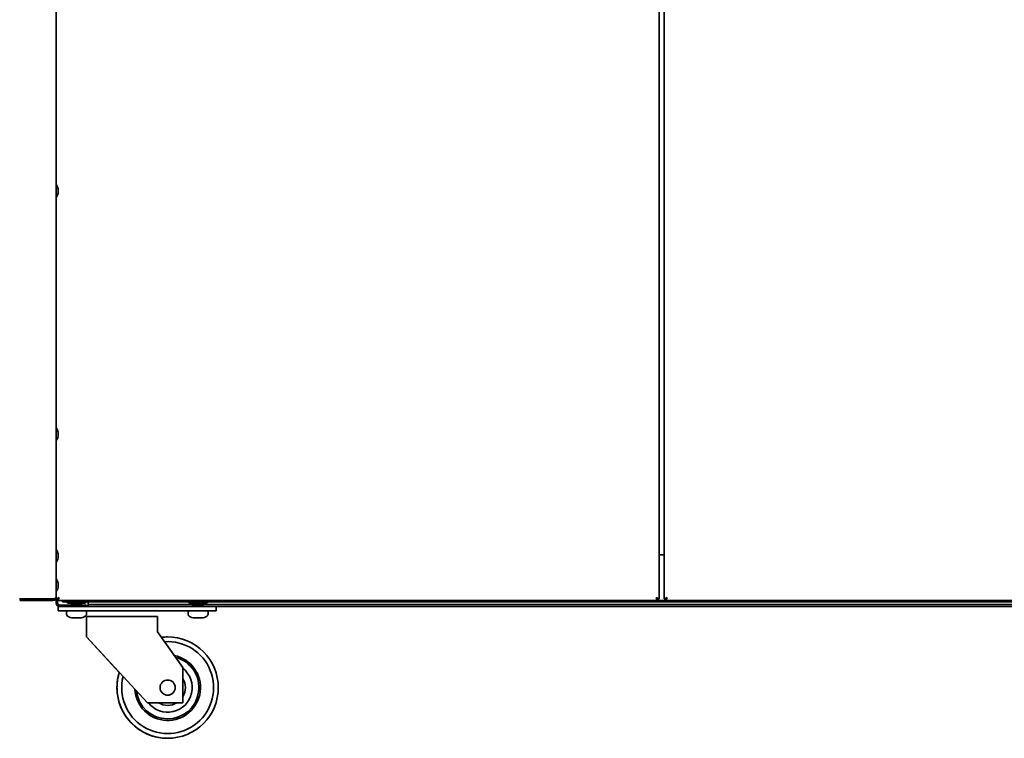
# Model space of a CAD drawing. Extents: x -11 to 97, y -18 to 91.
# Tile 2 of 9: x 1 to 25, y -18 to 0. Entities that reach past the tile are written whole.
import ezdxf

# ---------------------------------------------------------------- set-up
doc = ezdxf.new("R2010")
doc.units = 0
doc.header["$MEASUREMENT"] = 0

msp = doc.modelspace()

# ---------------------------------------------------------------- linework, layer by layer
at = {"color": 7, "lineweight": 35}
for p, q in [((2.062499, 5.903731), (2.062499, -14.517298)), ((16.937499, 5.903731), (16.937499, -14.553298)), ((17.062499, -14.553298), (17.062499, 5.903731)), ((2.107987, -4.469379), (2.107987, -4.446063)), ((2.107987, -4.538348), (2.107987, -4.469379)), ((2.107987, -4.546062), (2.107987, -4.538348)), ((2.107987, -10.467678), (2.107987, -10.446062)), ((2.107987, -10.537225), (2.107987, -10.467678)), ((2.107987, -10.546063), (2.107987, -10.537225)), ((2.107987, -13.46808), (2.107987, -13.446063)), ((2.107987, -13.537499), (2.107987, -13.46808)), ((2.107987, -13.546062), (2.107987, -13.537499)), ((16.9375, -13.471269), (17.0625, -13.471269)), ((2.107987, -14.17127), (2.107987, -14.195585)), ((2.107987, -14.264168), (2.107987, -14.195585)), ((2.107987, -14.271269), (2.107987, -14.264168)), ((1.161399, -14.553298), (1.160404, -14.553288)), ((1.161399, -14.553298), (1.990599, -14.553298)), ((1.990599, -14.560369), (1.161399, -14.560369)), ((1.990599, -14.553298), (1.99107, -14.553295)), ((2.062499, -14.524369), (2.061098, -14.524369)), ((2.062499, -14.524369), (2.062499, -14.5173)), ((2.062499, -14.553298), (2.134399, -14.524369)), ((2.062499, -14.553298), (2.062499, -14.525557)), ((2.062499, -14.596269), (2.062499, -14.553298)), ((2.062499, -14.553298), (2.098399, -14.553298)), ((2.098399, -14.553298), (2.134399, -14.524369)), ((2.134399, -14.524369), (2.10547, -14.560369)), ((2.134399, -14.524369), (2.10547, -14.596269)), ((2.10547, -14.596269), (2.10547, -14.560369)), ((16.8656, -14.524369), (16.901598, -14.553298)), ((16.8656, -14.524369), (16.937499, -14.553298)), ((16.894528, -14.596269), (16.8656, -14.524369)), ((16.894528, -14.560369), (16.8656, -14.524369)), ((16.894528, -14.596269), (16.894528, -14.560369)), ((16.937499, -14.553298), (16.901598, -14.553298)), ((17.062499, -14.553298), (17.134399, -14.524369)), ((17.062499, -14.553298), (17.098398, -14.553298)), ((17.098398, -14.553298), (17.134399, -14.524369)), ((17.134399, -14.524369), (17.10547, -14.560369)), ((17.134399, -14.524369), (17.10547, -14.596269)), ((17.10547, -14.596269), (17.10547, -14.560369)), ((1.990599, -14.596269), (1.161399, -14.596269)), ((2.062499, -14.658769), (2.062499, -14.596269)), ((2.062499, -14.596269), (2.105464, -14.596269)), ((2.098399, -14.658769), (2.098399, -14.596269)), ((16.894528, -14.596269), (2.10547, -14.596269)), ((2.112478, -14.744669), (2.111988, -14.744669)), ((2.111988, -14.84927), (2.111988, -14.744669)), ((2.362499, -14.744669), (2.112499, -14.744669)), ((2.112499, -14.84927), (2.112499, -14.744669)), ((2.148399, -14.70877), (2.812499, -14.70877)), ((2.148399, -14.744669), (2.174063, -14.744669)), ((2.218749, -14.632169), (2.218749, -14.596269)), ((2.218749, -14.632169), (6.218749, -14.632169)), ((2.359461, -14.662169), (2.307499, -14.632169)), ((2.735148, -14.632169), (2.307499, -14.632169)), ((2.359461, -14.662169), (2.307499, -14.632169)), ((2.359461, -14.662169), (2.307499, -14.632169)), ((2.359461, -14.662169), (2.307499, -14.632169)), ((2.699967, -14.662169), (2.359461, -14.662169)), ((2.362499, -14.744669), (5.762499, -14.744669)), ((2.437052, -14.665137), (2.437052, -14.671387)), ((2.4375, -14.67202), (2.437499, -14.67206)), ((2.437499, -14.67206), (2.437518, -14.672186)), ((2.437499, -14.692167), (2.437499, -14.698417)), ((2.437499, -14.698078), (2.437499, -14.704328)), ((2.446934, -14.677504), (2.437678, -14.672132)), ((2.444456, -14.708766), (2.438159, -14.70511)), ((2.438163, -14.69138), (2.470833, -14.672384)), ((2.439168, -14.690936), (2.438163, -14.69138)), ((2.45413, -14.682095), (2.438178, -14.672826)), ((2.454547, -14.708765), (2.438272, -14.699301)), ((2.446934, -14.677504), (2.454483, -14.68189)), ((2.469354, -14.673246), (2.450309, -14.662167)), ((2.469977, -14.66776), (2.460392, -14.662169)), ((2.469975, -14.667167), (2.469975, -14.672883)), ((2.47121, -14.672186), (2.470833, -14.672384)), ((2.529904, -14.707603), (2.5169, -14.70877)), ((2.549678, -14.662169), (2.529904, -14.663852)), ((2.621193, -14.70552), (2.587518, -14.70877)), ((2.653964, -14.693378), (2.686727, -14.674301)), ((2.673734, -14.708771), (2.655021, -14.697883)), ((2.655023, -14.69276), (2.655023, -14.698417)), ((2.655646, -14.698245), (2.68684, -14.680111)), ((2.677171, -14.702504), (2.670083, -14.706623)), ((2.670883, -14.707087), (2.68682, -14.697827)), ((2.677171, -14.702504), (2.686426, -14.697132)), ((2.686301, -14.689283), (2.678676, -14.684851)), ((2.686835, -14.666379), (2.679583, -14.662169)), ((2.68684, -14.68011), (2.68593, -14.680519)), ((2.686426, -14.697132), (2.686329, -14.697186)), ((2.687052, -14.690137), (2.687052, -14.696387)), ((2.687499, -14.69081), (2.68748, -14.690936)), ((2.687499, -14.69706), (2.68748, -14.697186)), ((2.687499, -14.667167), (2.687499, -14.673417)), ((2.687499, -14.673077), (2.687499, -14.679328)), ((2.687499, -14.69081), (2.687499, -14.69706)), ((2.765538, -14.662169), (2.699967, -14.662169)), ((2.817499, -14.632169), (2.735148, -14.632169)), ((2.765538, -14.662169), (2.817499, -14.632169)), ((2.765538, -14.662169), (2.817499, -14.632169)), ((2.765538, -14.662169), (2.817499, -14.632169)), ((2.765538, -14.662169), (2.817499, -14.632169)), ((2.812499, -14.744669), (2.812499, -14.70877)), ((2.847799, -14.64687), (2.847799, -14.632154)), ((2.847799, -14.696869), (2.847799, -14.64687)), ((2.847799, -14.696869), (5.441723, -14.696869)), ((2.847799, -14.744669), (2.847799, -14.696869)), ((5.696688, -14.632169), (5.307499, -14.632169)), ((5.35946, -14.662169), (5.307499, -14.632169)), ((5.35946, -14.662169), (5.307499, -14.632169)), ((5.35946, -14.662169), (5.307499, -14.632169)), ((5.35946, -14.662169), (5.307499, -14.632169)), ((5.669344, -14.662169), (5.35946, -14.662169)), ((5.437053, -14.66581), (5.437053, -14.67206)), ((5.437053, -14.67206), (5.437072, -14.672186)), ((5.437053, -14.715809), (5.437053, -14.722059)), ((5.437053, -14.722059), (5.437072, -14.722186)), ((5.437499, -14.662169), (5.437499, -14.665957)), ((5.437509, -14.690936), (5.437499, -14.691029)), ((5.437499, -14.691029), (5.437499, -14.696869)), ((5.437499, -14.6997), (5.437499, -14.70595)), ((5.437499, -14.709708), (5.437499, -14.715958)), ((5.43815, -14.698953), (5.437715, -14.69927)), ((5.460411, -14.686009), (5.437731, -14.672826)), ((5.460411, -14.736009), (5.437731, -14.722827)), ((5.438149, -14.698953), (5.465788, -14.682886)), ((5.43818, -14.690259), (5.452955, -14.681675)), ((5.438224, -14.708851), (5.47092, -14.689827)), ((5.440012, -14.707811), (5.438224, -14.706773)), ((5.469977, -14.685333), (5.438309, -14.666889)), ((5.469977, -14.735332), (5.438309, -14.716888)), ((5.445527, -14.74467), (5.465788, -14.732887)), ((5.460204, -14.686139), (5.455059, -14.68677)), ((5.462802, -14.744559), (5.461815, -14.744669)), ((5.46261, -14.744671), (5.47092, -14.739828)), ((5.469975, -14.684708), (5.469975, -14.690378)), ((5.469975, -14.734707), (5.469975, -14.740377)), ((5.653927, -14.710971), (5.686689, -14.691889)), ((5.686774, -14.683851), (5.655021, -14.665377)), ((5.686774, -14.733851), (5.655021, -14.715378)), ((5.655023, -14.662169), (5.655023, -14.665957)), ((5.655023, -14.710333), (5.655023, -14.715958)), ((5.686849, -14.723953), (5.659211, -14.707888)), ((5.664153, -14.710741), (5.686374, -14.697827)), ((5.686849, -14.673953), (5.666568, -14.66217)), ((5.765538, -14.662169), (5.669344, -14.662169)), ((5.68191, -14.744666), (5.686689, -14.741889)), ((5.684987, -14.682811), (5.686774, -14.681773)), ((5.684987, -14.73281), (5.686774, -14.731772)), ((5.6868, -14.673069), (5.685989, -14.673455)), ((5.686083, -14.673486), (5.686801, -14.673069)), ((5.686848, -14.673952), (5.687283, -14.674269)), ((5.686848, -14.723953), (5.687283, -14.724269)), ((5.687052, -14.69706), (5.687033, -14.697186)), ((5.687052, -14.691648), (5.687052, -14.69706)), ((5.687052, -14.741648), (5.687052, -14.744669)), ((5.687053, -14.696869), (27.743749, -14.696869)), ((5.687488, -14.665936), (5.687499, -14.666028)), ((5.687499, -14.666028), (5.687499, -14.672278)), ((5.687499, -14.674699), (5.687499, -14.68095)), ((5.687499, -14.684708), (5.687499, -14.690958)), ((5.687499, -14.7247), (5.687499, -14.73095)), ((5.687499, -14.734709), (5.687499, -14.740959)), ((5.817499, -14.632169), (5.696688, -14.632169)), ((6.012499, -14.744669), (5.762499, -14.744669)), ((5.765538, -14.662169), (5.817499, -14.632169)), ((5.765538, -14.662169), (5.817499, -14.632169)), ((5.765538, -14.662169), (5.817499, -14.632169)), ((5.765538, -14.662169), (5.817499, -14.632169)), ((6.012499, -14.84927), (6.012499, -14.744669)), ((6.012514, -14.744669), (27.466262, -14.744669)), ((6.012514, -14.744669), (6.012562, -14.744669)), ((6.012562, -14.84927), (6.012562, -14.744669)), ((6.218749, -14.596269), (6.218749, -14.632169)), ((6.218749, -14.632169), (6.468749, -14.632169)), ((6.468749, -14.632169), (6.468749, -14.596269)), ((6.468749, -14.632169), (26.781249, -14.632169)), ((17.10547, -14.596269), (16.894529, -14.596269)), ((31.894526, -14.596269), (17.10547, -14.596269)), ((2.112478, -14.84927), (2.111988, -14.84927)), ((2.362499, -14.84927), (2.112499, -14.84927)), ((2.316052, -14.93677), (2.316052, -14.880769)), ((2.316499, -14.93677), (2.316499, -14.880769)), ((2.316499, -14.93677), (2.316499, -14.880769)), ((2.347998, -14.84927), (2.69857, -14.84927)), ((2.362499, -14.84927), (5.762499, -14.84927)), ((2.438064, -15.023686), (2.511949, -15.023686)), ((2.438511, -15.023686), (2.483846, -15.023686)), ((2.438511, -15.023686), (2.542919, -15.023686)), ((2.438511, -15.023686), (2.502396, -15.023686)), ((2.440067, -15.023686), (2.582078, -15.023686)), ((2.448638, -15.023686), (2.612156, -15.023686)), ((2.454052, -15.023686), (2.622603, -15.023686)), ((2.466652, -15.023686), (2.641152, -15.023686)), ((2.483846, -15.023686), (2.658347, -15.023686)), ((2.502396, -15.023686), (2.670945, -15.023686)), ((2.511949, -15.023686), (2.675466, -15.023686)), ((2.542919, -15.023686), (2.684932, -15.023686)), ((2.582078, -15.023686), (2.686488, -15.023686)), ((2.612156, -15.023686), (2.686041, -15.023686)), ((2.622603, -15.023686), (2.686488, -15.023686)), ((2.641152, -15.023686), (2.686488, -15.023686)), ((2.69857, -14.84927), (2.776999, -14.84927)), ((2.808499, -14.93677), (2.808499, -14.880769)), ((2.812499, -14.994669), (2.812499, -15.244669)), ((4.562499, -14.994669), (2.812499, -14.994669)), ((4.562499, -14.994669), (4.562499, -15.244669)), ((5.316052, -14.93677), (5.316052, -14.880769)), ((5.316499, -14.93677), (5.316499, -14.880769)), ((5.316499, -14.93677), (5.316499, -14.880769)), ((5.347999, -14.84927), (5.509428, -14.84927)), ((5.438064, -15.023686), (5.501949, -15.023686)), ((5.438511, -15.023686), (5.555225, -15.023686)), ((5.438511, -15.023686), (5.531822, -15.023686)), ((5.438511, -15.023686), (5.499129, -15.023686)), ((5.438724, -15.023686), (5.569773, -15.023686)), ((5.442366, -15.023686), (5.593176, -15.023686)), ((5.453605, -15.023686), (5.622156, -15.023686)), ((5.455928, -15.023686), (5.625869, -15.023686)), ((5.499129, -15.023686), (5.66907, -15.023686)), ((5.501949, -15.023686), (5.670499, -15.023686)), ((5.509428, -14.84927), (5.776999, -14.84927)), ((5.531822, -15.023686), (5.682633, -15.023686)), ((5.555225, -15.023686), (5.686274, -15.023686)), ((5.569773, -15.023686), (5.686488, -15.023686)), ((5.593176, -15.023686), (5.686488, -15.023686)), ((5.622156, -15.023686), (5.686041, -15.023686)), ((5.625869, -15.023686), (5.686488, -15.023686)), ((6.012499, -14.84927), (5.762499, -14.84927)), ((5.808499, -14.93677), (5.808499, -14.880769)), ((6.012514, -14.84927), (6.012562, -14.84927)), ((2.812072, -15.49467), (2.812072, -15.244669)), ((2.812499, -15.49467), (2.812499, -15.244669)), ((4.562499, -15.369669), (4.562499, -15.244669)), ((2.812072, -15.49467), (3.620002, -16.369928)), ((2.812499, -15.49467), (4.312499, -17.119669)), ((5.187499, -16.244669), (4.562499, -15.369669)), ((5.187499, -17.119669), (5.187499, -16.244669)), ((5.187499, -17.119669), (4.312499, -17.119669))]:
    msp.add_line(p, q, dxfattribs=at)
for points in [[(2.655023, -14.698417), (2.654835, -14.69892), (2.654498, -14.699262), (2.653326, -14.699958), (2.650351, -14.701012), (2.640541, -14.703066), (2.621193, -14.70552)], [(2.687499, -14.667167), (2.687472, -14.66733), (2.687257, -14.667659), (2.686824, -14.667992), (2.685314, -14.66867), (2.681481, -14.669699), (2.668799, -14.671709), (2.641794, -14.674269)], [(2.686726, -14.674302), (2.685427, -14.67488), (2.681005, -14.67605), (2.674354, -14.677207), (2.655724, -14.679359), (2.641794, -14.680519)], [(5.531572, -14.69927), (5.472794, -14.70366), (5.451259, -14.706086), (5.442148, -14.707603)], [(5.531572, -14.70552), (5.472794, -14.70991), (5.451259, -14.712336), (5.442148, -14.713853)], [(5.539607, -14.674269), (5.514257, -14.676577), (5.491895, -14.679224), (5.476188, -14.6819), (5.473416, -14.682603)], [(5.539607, -14.680519), (5.514257, -14.682827), (5.491895, -14.685474), (5.476188, -14.68815), (5.473416, -14.688853)], [(5.539607, -14.724269), (5.514257, -14.726578), (5.491895, -14.729224), (5.476188, -14.731899), (5.473416, -14.732602)], [(5.539607, -14.730519), (5.514257, -14.732828), (5.491895, -14.735474), (5.476188, -14.73815), (5.473416, -14.738852)], [(3.619829, -16.369739), (3.607156, -16.412725), (3.596032, -16.456137), (3.586471, -16.499919), (3.578485, -16.544016), (3.572069, -16.58851), (3.567229, -16.633504), (3.563941, -16.680795), (3.562484, -16.724909), (3.562763, -16.778786), (3.56484, -16.824525), (3.568575, -16.870009), (3.573927, -16.914942), (3.58083, -16.959242), (3.589313, -17.003247), (3.599368, -17.046918), (3.610982, -17.090202), (3.624139, -17.133041), (3.638825, -17.175381), (3.655018, -17.217167), (3.672699, -17.258346), (3.691845, -17.298865), (3.71243, -17.338673), (3.734429, -17.377716), (3.757814, -17.415944), (3.782554, -17.453311), (3.808618, -17.489767), (3.835971, -17.525265), (3.864579, -17.559759), (3.894406, -17.593206), (3.925412, -17.625563), (3.957559, -17.656787), (3.990803, -17.68684), (4.025104, -17.71568), (4.060417, -17.743273), (4.096695, -17.769581), (4.133894, -17.794574), (4.171964, -17.818215), (4.210859, -17.840478), (4.250524, -17.861333), (4.290913, -17.880751), (4.331973, -17.898709), (4.373648, -17.915184), (4.415888, -17.930156), (4.458637, -17.943603), (4.501841, -17.955507), (4.545444, -17.965857), (4.58939, -17.974637), (4.633623, -17.981837), (4.678085, -17.987445), (4.722719, -17.991457), (4.767469, -17.993866), (4.812275, -17.99467)]]:
    msp.add_lwpolyline(points, dxfattribs=at)
msp.add_circle((4.812499, -16.74467), 0.1875, dxfattribs=at)
for centre, radius, start, end in [((2.063499, -4.339811), 0.001, 34.153866, 180.000009), ((1.833186, -4.496061), 0.279313, 10.312129, 34.15391), ((1.833186, -4.496061), 0.279313, 325.84609, 349.687871), ((2.063499, -4.652311), 0.001, 179.999991, 325.846134), ((2.063499, -10.339812), 0.001, 34.15389, 180.000009), ((1.833186, -10.496062), 0.279313, 10.312133, 34.153907), ((2.063499, -10.652312), 0.001, 179.999991, 325.84611), ((1.833186, -10.496062), 0.279313, 325.846093, 349.687867), ((2.063499, -13.339813), 0.001, 34.153914, 180.000005), ((1.833186, -13.496063), 0.279313, 10.312132, 34.153907), ((1.833186, -13.496063), 0.279313, 325.846093, 349.687868), ((2.063499, -13.652313), 0.001, 179.999995, 325.846086), ((2.063499, -14.06502), 0.001, 34.153852, 180.000009), ((1.833186, -14.22127), 0.279313, 10.312127, 34.153914), ((1.833186, -14.22127), 0.279313, 325.846114, 349.687899), ((1.833186, -14.22127), 0.279313, 325.846086, 349.687887), ((1.833186, -14.22127), 0.279313, 325.846086, 349.687873), ((1.990599, -14.524369), 0.0719, 269.999997, 360), ((1.990599, -14.524369), 0.036, 269.999997, 311.717557), ((1.990827, -14.415031), 0.138265, 269.905556, 279.881997), ((2.063499, -14.37752), 0.001, 179.999991, 325.846151), ((2.148399, -14.658769), 0.0859, 180.000005, 269.999997), ((2.148399, -14.658769), 0.05, 179.999995, 269.999997), ((2.43823, -14.665449), 0.00123, 109.504707, 165.139726), ((2.438031, -14.671172), 0.001012, 192.39284, 249.811304), ((2.438703, -14.698105), 0.001256, 194.480051, 250.175298), ((2.438536, -14.692398), 0.001072, 110.108865, 167.441241), ((2.43853, -14.704098), 0.001066, 192.518256, 249.842586), ((2.438723, -14.671578), 0.001355, 206.763968, 246.418995), ((2.448173, -14.688259), 0.026149, 98.112177, 113.361702), ((2.484627, -14.897988), 0.232915, 96.577604, 99.119077), ((2.593176, -15.969009), 1.288559, 93.323955, 95.670016), ((2.593176, -15.975259), 1.288559, 93.323955, 95.670016), ((2.471638, -14.667666), 0.001758, 103.881802, 163.276519), ((2.585595, -15.373217), 0.711532, 94.488974, 97.642035), ((1.878303, -4.277714), 10.42456, 273.52068, 274.200086), ((1.878303, -4.283964), 10.42456, 273.52068, 274.200086), ((2.054109, -8.983647), 5.743693, 274.751692, 275.666131), ((2.662492, -14.594846), 0.088856, 275.645702, 285.300482), ((2.6799, -14.683312), 0.016091, 281.17123, 295.49139), ((2.685876, -14.690448), 0.00123, 14.860279, 70.495291), ((2.685993, -14.689869), 0.001106, 287.549397, 345.822885), ((2.686074, -14.696172), 0.001012, 290.188698, 347.607166), ((2.686295, -14.673106), 0.001256, 289.824704, 345.519946), ((2.686275, -14.696578), 0.001355, 293.581007, 333.236035), ((2.686462, -14.667398), 0.001072, 12.558757, 69.891133), ((2.686468, -14.679098), 0.001066, 290.157416, 347.481737), ((2.686645, -14.690959), 0.000873, 9.903487, 62.5637), ((2.686519, -14.690521), 0.00105, 300.375427, 336.609542), ((3.218749, -14.54627), 0.0859, 269.599018, 269.999997), ((5.437906, -14.665959), 0.000872, 117.467861, 170.113279), ((5.437906, -14.715958), 0.000872, 117.467861, 170.113279), ((5.438276, -14.671578), 0.001355, 206.763968, 246.418995), ((5.438276, -14.721579), 0.001355, 206.763968, 246.418995), ((5.438763, -14.665637), 0.001318, 194.240133, 250.243197), ((5.438764, -14.715636), 0.001319, 194.294024, 250.226012), ((5.438626, -14.705651), 0.001178, 194.841928, 250.309375), ((5.438631, -14.709964), 0.001172, 110.109657, 167.253356), ((5.438112, -14.699743), 0.000616, 130.003772, 176.002241), ((5.438112, -14.705993), 0.000616, 130.003772, 176.002241), ((5.438679, -14.691453), 0.001286, 112.64016, 156.163806), ((5.444603, -14.722403), 0.014989, 99.419831, 115.210046), ((5.470488, -14.806199), 0.145145, 97.127073, 101.26002), ((5.476298, -14.700023), 0.011531, 104.467497, 117.814835), ((5.476298, -14.750023), 0.011531, 104.467497, 117.814835), ((5.190393, -8.876309), 5.832935, 273.353245, 274.538276), ((5.190393, -8.882558), 5.832935, 273.353245, 274.538276), ((5.285892, -11.469491), 3.214793, 274.526541, 276.121206), ((5.285892, -11.475741), 3.214793, 274.526541, 276.121206), ((5.285892, -11.519492), 3.214793, 274.526541, 276.121206), ((5.285892, -11.525742), 3.214793, 274.526541, 276.121206), ((5.313501, -10.582236), 4.172451, 273.971486, 274.652299), ((5.64847, -14.701131), 0.011254, 289.064135, 298.995004), ((5.664031, -14.664048), 0.08137, 277.812231, 283.926364), ((5.680498, -14.679619), 0.01375, 283.086585, 296.758302), ((5.680498, -14.72962), 0.01375, 283.086585, 296.758302), ((5.681834, -14.672334), 0.010657, 285.307216, 297.622287), ((5.681834, -14.722333), 0.010657, 285.307216, 297.622287), ((5.685829, -14.696578), 0.001355, 293.581007, 333.236035), ((5.686234, -14.690636), 0.001319, 289.773989, 345.705981), ((5.686234, -14.740635), 0.001319, 289.773989, 345.705981), ((5.686372, -14.680652), 0.001178, 289.69062, 345.158071), ((5.686372, -14.730651), 0.001178, 289.69062, 345.158071), ((5.686367, -14.684964), 0.001172, 12.746649, 69.890341), ((5.686367, -14.734964), 0.001172, 12.746648, 69.890341), ((5.686415, -14.67199), 0.001133, 289.649612, 345.074467), ((5.686319, -14.666452), 0.001286, 23.836197, 67.359838), ((5.686886, -14.674743), 0.000616, 3.997756, 49.996223), ((5.686886, -14.724742), 0.000616, 3.997756, 49.996223), ((2.347553, -14.880769), 0.0315, 91.250125, 179.999978), ((2.347553, -14.93677), 0.0315, 179.999991, 213.3985), ((2.347998, -14.880769), 0.0315, 90.000003, 180.000005), ((2.347998, -14.880769), 0.0315, 90.000003, 180.000005), ((2.347998, -14.93677), 0.0315, 179.999995, 213.398486), ((2.348, -14.93677), 0.0315, 180.000009, 213.398486), ((2.451553, -14.868198), 0.156071, 213.398486, 265.042004), ((2.451998, -14.868198), 0.156071, 213.398486, 265.042004), ((2.451998, -14.868198), 0.156071, 213.398486, 265.042004), ((2.672999, -14.868198), 0.156071, 274.957998, 326.601512), ((2.672999, -14.868198), 0.156071, 274.957998, 326.601512), ((2.672999, -14.868198), 0.156071, 274.957998, 326.601512), ((2.776999, -14.880769), 0.0315, 0, 90.000003), ((2.776999, -14.93677), 0.0315, 326.601512, 360), ((2.776999, -14.93677), 0.0315, 326.601516, 359.999998), ((2.776999, -14.93677), 0.0315, 326.601509, 0.000001), ((5.347553, -14.880769), 0.0315, 91.24962, 179.999978), ((5.347553, -14.93677), 0.0315, 180.000005, 213.398486), ((5.347999, -14.880769), 0.0315, 90.000003, 180.000005), ((5.347999, -14.880769), 0.0315, 90.000003, 180.000005), ((5.347999, -14.93677), 0.0315, 179.999991, 213.3985), ((5.347999, -14.93677), 0.0315, 179.999991, 213.3985), ((5.451553, -14.868198), 0.156071, 213.398486, 265.042004), ((5.451999, -14.868198), 0.156071, 213.398486, 265.042004), ((5.451999, -14.868198), 0.156071, 213.398486, 265.042004), ((5.672999, -14.868198), 0.156071, 274.957998, 326.601512), ((5.672999, -14.868198), 0.156071, 274.957998, 326.601512), ((5.672999, -14.868198), 0.156071, 274.957998, 326.601512), ((5.776999, -14.880769), 0.0315, 0, 90.000003), ((5.776999, -14.93677), 0.0315, 326.601499, 0.000005), ((5.776999, -14.93677), 0.0315, 326.601499, 0.000004), ((5.776999, -14.93677), 0.0315, 326.601499, 0.000006), ((4.812499, -16.74467), 1.25, 90.000003, 97.07306), ((4.812275, -16.74467), 1.25, 360, 90.000003), ((4.812499, -16.74467), 1.25, 0, 90.000003), ((4.812499, -16.74467), 1.134405, 165.945484, 93.857167), ((4.812499, -16.74467), 0.809405, 182.898755, 78.140957), ((4.812499, -16.74467), 0.771773, 186.379597, 75.008482), ((4.812499, -16.74467), 0.606382, 218.200997, 51.798949), ((4.812499, -16.74467), 1.25, 162.537834, 180.000005), ((4.812499, -16.74467), 0.4375, 328.997307, 31.002693), ((4.812499, -16.74467), 1.25, 180.000005, 269.999997), ((4.812499, -16.74467), 1.25, 269.999997, 360), ((4.812499, -16.74467), 0.4375, 238.997257, 301.002745)]:
    msp.add_arc(centre, radius, start, end, dxfattribs=at)
for centre, major_axis, ratio, start_param, end_param in [((1.990599, -14.517298), (0.0719, 0), 0.500695, 4.712388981, 6.283185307), ((2.562317, -14.668016), (0.125265, 0.003383), 0.060875, 2.724402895, 3.139950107), ((2.562782, -14.701364), (0.125283, -0.002958), 0.062291, 2.979666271, 3.143060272), ((2.562481, -14.701357), (0.124981, 0.002982), 0.062248, 2.846645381, 3.140109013), ((2.562833, -14.686763), (0.125334, 0.005308), 0.051394, 2.45317953, 2.976014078), ((2.562833, -14.693014), (0.125334, 0.005308), 0.051394, 2.453179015, 2.976013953), ((2.562733, -14.661763), (0.092758, 0.005318), 0.069334, 2.499281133, 2.974205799), ((2.562742, -14.668013), (0.092767, 0.005318), 0.069331, 2.451367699, 2.974212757), ((2.562756, -14.695108), (0.092265, 0.00296), 0.084269, 5.395562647, 6.12890876), ((2.561943, -14.695102), (0.125109, 0.004931), 0.053731, 5.618603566, 6.173468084), ((2.561977, -14.701351), (0.125075, 0.004931), 0.053737, 5.62776199, 6.173455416), ((5.561854, -14.668025), (0.124802, 0.004047), 0.058296, 2.828684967, 3.139796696), ((5.561854, -14.718025), (0.124802, 0.004047), 0.058296, 2.828684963, 3.139796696), ((5.562197, -14.718013), (0.124698, -0.002064), 0.064654, 2.868744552, 3.142722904), ((5.562197, -14.668012), (0.124698, -0.002064), 0.064654, 2.868744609, 3.142643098), ((5.562513, -14.693021), (0.125014, 0.004272), 0.057235, 2.768383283, 3.083419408), ((5.56183, -14.701371), (0.124331, 0.00458), 0.05575, 2.706243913, 3.080679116), ((5.56282, -14.695101), (0.12532, 0.004599), 0.055557, 2.492872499, 3.037553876), ((5.562828, -14.686763), (0.125329, 0.00428), 0.057169, 2.603901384, 3.035292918), ((5.562279, -14.686762), (0.092304, -0.002071), 0.087327, 2.869639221, 3.143612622), ((5.562279, -14.736763), (0.092304, -0.002071), 0.087327, 2.869639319, 3.143544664), ((5.562711, -14.718026), (0.09231, 0.002083), 0.087281, 5.50668354, 6.03097508), ((5.562781, -14.661778), (0.09224, 0.002083), 0.087298, 5.506379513, 5.982803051), ((5.562711, -14.668025), (0.092311, 0.002083), 0.087281, 5.506683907, 6.030975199), ((5.562711, -14.711776), (0.092311, 0.002083), 0.087281, 5.506683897, 6.030975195), ((5.562789, -14.686776), (0.124709, 0.002076), 0.06462, 5.507568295, 6.031866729), ((5.562789, -14.693026), (0.124709, 0.002076), 0.06462, 5.507567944, 6.031866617), ((5.562789, -14.736775), (0.124709, 0.002076), 0.06462, 5.507567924, 6.031866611), ((5.562387, -14.668022), (0.092635, 0.002079), 0.087169, 6.031365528, 6.281167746), ((5.562387, -14.718021), (0.092635, 0.002079), 0.087169, 6.031365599, 6.281167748), ((5.561917, -14.701351), (0.125135, 0.004306), 0.057059, 5.765512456, 6.176992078), ((5.562661, -14.67843), (0.124837, 0.003744), 0.059581, 5.863747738, 6.281396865), ((5.562661, -14.72843), (0.124837, 0.003744), 0.059581, 5.863747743, 6.281396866), ((5.563054, -14.670088), (0.124446, 0.004073), 0.058227, 5.896419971, 6.281345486), ((5.562349, -14.686772), (0.12515, 0.002071), 0.064537, 6.03225243, 6.28205646), ((5.562349, -14.736771), (0.12515, 0.002071), 0.064537, 6.032252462, 6.28205646), ((2.812136, -15.244669), (0, 0.249999), 0.000255, 0, 1.570796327), ((4.812275, -16.74467), (0, -1.25), 1, 3.198016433, 3.264858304), ((4.812275, -16.74467), (0, -1.25), 1, 0, 1.570796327)]:
    msp.add_ellipse(centre, major_axis=major_axis, ratio=ratio, start_param=start_param, end_param=end_param, dxfattribs=at)

doc.saveas('drawing.dxf')
